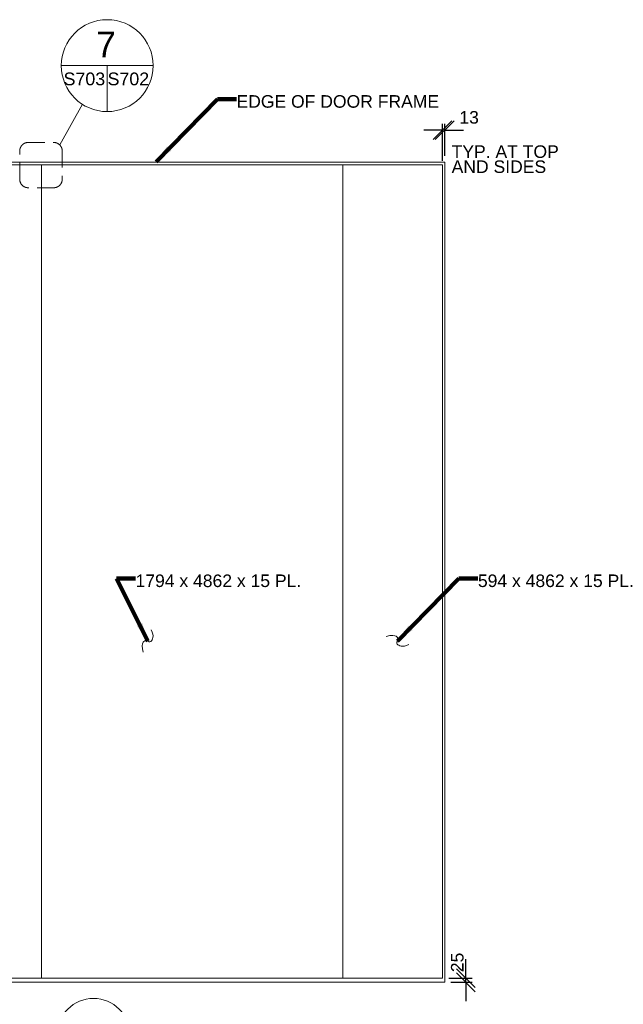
# Model space of a CAD drawing. Header units: inches. Extents: x 18339 to 30772, y -5572 to 6677.
# Tile 7 of 7: x 24898 to 28505, y 796 to 6677. Entities that reach past the tile are written whole.
import ezdxf

# ---------------------------------------------------------------- set-up
doc = ezdxf.new("R2010")
doc.units = ezdxf.units.IN
doc.header["$MEASUREMENT"] = 0
doc.linetypes.add('DGN3', pattern=[149.251608, 99.501072, -49.750536])
for name, color, linetype, lineweight in [('G-ANN-TTLB', 7, 'Continuous', 0), ('G-ANNO-DIM', 1, 'Continuous', 0), ('G-ANNO-TEXT', 7, 'Continuous', 0)]:
    doc.layers.add(name, color=color, linetype=linetype, lineweight=lineweight)
doc.layers.add('S-FSTN-MISC', color=7, linetype='Continuous', lineweight=13, true_color=0xe10000)
doc.styles.add('1 25', font='arial.ttf', dxfattribs={"height": 75})
doc.styles.add('TITLE20', font='simplex.shx', dxfattribs={"height": 127000})
doc.dimstyles.new('1 25', dxfattribs={"dimtxt": 75, "dimasz": 112.5, "dimexe": 37.5, "dimexo": 37.5, "dimgap": 37.5, "dimtad": 1, "dimdec": 0, "dimzin": 15, "dimdsep": 46, "dimtxsty": '1 25', "dimblk1": 'OBLIQUE', "dimblk2": 'OBLIQUE', "dimsah": 1, "dimcen": 0, "dimadec": 4, "dimazin": 3, "dimtfac": 1, "dimtdec": 0, "dimtix": 1, "dimtofl": 0, "dimtmove": 0, "dimatfit": 3, "dimfxl": 1, "dimtolj": 1, "dimtzin": 0, "dimarcsym": 0})

# ---------------------------------------------------------------- blocks, each defined once
blk = doc.blocks.new('_Oblique')
at = {"color": 0, "linetype": 'ByBlock', "lineweight": -2}
blk.add_line((-0.5, -0.5), (0.5, 0.5), dxfattribs=at)
blk = doc.blocks.new('AnonymousCell1')
at = {"layer": 'S-FSTN-MISC'}
for p, q in [((-3910, 2525.1), (3910, 2525.1)), ((3910, 2525.1), (3910, -2375.1)), ((-3910, -2375.1), (3910, -2375.1))]:
    blk.add_line(p, q, dxfattribs=at)
blk = doc.blocks.new('*D18')
at = {"layer": 'Defpoints', "color": 0, "transparency": 16777216}
for p in [(27437.5, 6017.8), (27437.5, 5827.2), (27424.5, 5797.2)]:
    blk.add_point(p, dxfattribs=at)
at = {"layer": 'G-ANNO-DIM', "color": 0, "lineweight": -2, "transparency": 16777216}
for p, q in [((27424.5, 6017.8), (27312, 6017.8)), ((27424.5, 5834.7), (27424.5, 6055.3)), ((27437.5, 5864.7), (27437.5, 6055.3)), ((27437.5, 6017.8), (27550, 6017.8))]:
    blk.add_line(p, q, dxfattribs=at)
at = {"layer": 'G-ANNO-DIM', "color": 0, "lineweight": -2, "transparency": 16777216, "xscale": 112.5, "yscale": 112.5, "zscale": 112.5}
blk.add_blockref('_Oblique', (27424.5, 6017.8), dxfattribs=at)
at = {"layer": 'G-ANNO-DIM', "color": 0, "lineweight": -2, "transparency": 16777216, "xscale": 112.5, "yscale": 112.5, "zscale": 112.5, "rotation": 180}
blk.add_blockref('_Oblique', (27437.5, 6017.8), dxfattribs=at)
at = {"layer": 'G-ANNO-DIM', "color": 0, "transparency": 16777216, "insert": (27583.6, 6093.7), "char_height": 75, "attachment_point": 5, "style": '1 25'}
blk.add_mtext('\\A1;13', dxfattribs=at)
blk = doc.blocks.new('AnonymousCell3')
at = {"layer": 'G-ANNO-DIM', "linetype": 'DGN3'}
for p, q in [((-76.8, 152.9), (76.8, 152.9)), ((-126.8, -67.3), (-126.8, 102.9)), ((126.8, 102.9), (126.8, -67.3)), ((76.8, -117.3), (-76.8, -117.3))]:
    blk.add_line(p, q, dxfattribs=at)
at = {"layer": 'G-ANNO-DIM', "linetype": 'DGN3', "extrusion": (0, 0, -1)}
for centre, start, end in [((76.8, 102.9), 0, 90), ((-76.8, 102.9), 90, 180), ((76.8, -67.3), 270, 0), ((-76.8, -67.3), 180, 270)]:
    blk.add_arc(centre, 50, start, end, dxfattribs=at)
blk = doc.blocks.new('*D21')
at = {"layer": 'Defpoints', "color": 0, "transparency": 16777216}
for p in [(27424.5, 952), (27563.5, 952), (27437.5, 927)]:
    blk.add_point(p, dxfattribs=at)
at = {"layer": 'G-ANNO-DIM', "color": 0, "lineweight": -2, "transparency": 16777216}
for p, q in [((27563.5, 952), (27563.5, 1064.5)), ((27462, 952), (27601, 952)), ((27563.5, 927), (27563.5, 952)), ((27475, 927), (27601, 927)), ((27563.5, 927), (27563.5, 814.5))]:
    blk.add_line(p, q, dxfattribs=at)
at = {"layer": 'G-ANNO-DIM', "color": 0, "lineweight": -2, "transparency": 16777216, "xscale": 112.5, "yscale": 112.5, "zscale": 112.5}
for p, rotation in [((27563.5, 952), 270), ((27563.5, 927), 90)]:
    blk.add_blockref('_Oblique', p, dxfattribs=dict(at, rotation=rotation))
at = {"layer": 'G-ANNO-DIM', "color": 0, "transparency": 16777216, "insert": (27513, 1045.7), "char_height": 75, "attachment_point": 5, "rotation": 90, "style": '1 25'}
blk.add_mtext('\\A1;25', dxfattribs=at)

msp = doc.modelspace()

# ---------------------------------------------------------------- linework, layer by layer
at = {"layer": 'G-ANN-TTLB', "color": 7, "linetype": 'Continuous', "lineweight": 0}
msp.add_arc((25338.8, 614, -89.4), 216.5, 0, 180, dxfattribs=at)
at = {"layer": 'G-ANNO-DIM'}
msp.add_line((25137.5, 5929.3), (25272.6, 6172.1), dxfattribs=at)
at = {"layer": 'G-ANNO-TEXT'}
for p, q in [((25146.7, 6402.9, 0), (25695.6, 6402.9, 0)), ((25421.1, 6128.4, 0), (25421.1, 6402.9, 0))]:
    msp.add_line(p, q, dxfattribs=at)
at = {"layer": 'G-ANNO-TEXT', "extrusion": (0, 0, -1), "flags": 128}
for points in [[(-25028.6, 952), (-23228.6, 952), (-23228.6, 5810.2), (-25028.6, 5810.2), (-25028.6, 952)], [(-26828.6, 952), (-25028.6, 952), (-25028.6, 5810.2), (-26828.6, 5810.2), (-26828.6, 952)], [(-27424.5, 952), (-26828.6, 952), (-26828.6, 5810.2), (-27424.5, 5810.2), (-27424.5, 952)]]:
    msp.add_lwpolyline(points, dxfattribs=at)
at = {"layer": 'G-ANNO-TEXT'}
msp.add_circle((25421.1, 6402.9, 0), 274.5, dxfattribs=at)
for points in [[(25636.1, 2898.2, 0), (25619.3, 2963.7, 0), (25667.6, 2974.8, 0), (25675.8, 2945.7, 0), (25705.9, 2996.6, 0), (25683.5, 3032.1, 0)], [(27088.5, 2993.3, 0), (27154, 3010.1, 0), (27165.1, 2961.8, 0), (27136.1, 2953.5, 0), (27187, 2923.4, 0), (27222.4, 2945.9, 0)]]:
    msp.add_open_spline(points, degree=3, dxfattribs=at)

# ---------------------------------------------------------------- block references
at = {"color": 7, "linetype": 'DGN3', "lineweight": 0}
msp.add_blockref('AnonymousCell3', (25025.3, 5791), dxfattribs=at)
at = {"color": 7, "linetype": 'Continuous', "lineweight": 0}
msp.add_blockref('AnonymousCell1', (23527.5, 3302.1), dxfattribs=at)

# ---------------------------------------------------------------- texts
at = {"layer": 'G-ANNO-TEXT', "color": 7, "linetype": 'Continuous', "lineweight": 0, "style": 'TITLE20'}
for s, insert, char_height, attachment_point in [('{\\fArial|b0|i0|c0|p34;7}', (25413.9, 6529.7, 0), 152.385, 5), ('{\\fArial|b0|i0|c0|p34;S703}', (25284.5, 6284.5, 0), 76.192, 8), ('{\\fArial|b0|i0|c0|p34;S702}', (25547.4, 6284.5, 0), 76.192, 8)]:
    msp.add_mtext(s, dxfattribs=dict(at, insert=insert, char_height=char_height, attachment_point=attachment_point))
at = {"layer": 'G-ANNO-TEXT', "color": 7, "linetype": 'Continuous', "lineweight": 0, "char_height": 75, "attachment_point": 1, "line_spacing_factor": 0.72, "style": '1 25'}
for s, insert in [('EDGE OF DOOR FRAME', (26193.5, 6226.6, 0)), ('TYP. AT TOP\\PAND SIDES', (27479.1, 5926.8, 0)), ('1794 x 4862 x 15 PL. ', (25590.3, 3363.2, 0)), ('594 x 4862 x 15 PL. ', (27636, 3363.2, 0))]:
    msp.add_mtext(s, dxfattribs=dict(at, insert=insert))

# ---------------------------------------------------------------- dimensions: what is measured, and where the dimension line sits
at = {"layer": 'G-ANNO-DIM'}
dim = msp.add_linear_dim(base=(27437.5, 6017.8), p1=(27424.5, 5797.2), p2=(27437.5, 5827.2), dimstyle='1 25', override={"dimtmove": 1, "dimfrac": 2}, dxfattribs=at)
dim.commit()
dim.dimension.update_dxf_attribs({"geometry": '*D18', "text_midpoint": (27583.6, 6017.8), "dimtype": 160})
dim = msp.add_linear_dim(base=(27563.5, 952), p1=(27437.5, 927), p2=(27424.5, 952), angle=90, dimstyle='1 25', override={"dimtofl": 1, "dimtmove": 2, "dimfrac": 2}, dxfattribs=at)
dim.commit()
dim.dimension.update_dxf_attribs({"geometry": '*D21', "text_midpoint": (27513, 1045.7), "dimtype": 160, "text_rotation": 270})

# ---------------------------------------------------------------- leaders
at = {"layer": 'G-ANNO-TEXT'}
for points in [[(25712.8, 5828.3, 0), (26080.1, 6201.7, 0), (26193.5, 6201.7, 0)], [(25664.5, 2964.9, 0), (25476.8, 3338.3, 0), (25590.2, 3338.3, 0)], [(27155.3, 2964.9, 0), (27522.6, 3338.3, 0), (27635.9, 3338.3, 0)]]:
    msp.add_leader(points, dimstyle='1 25', override={"dimscale": 1, "dimtxt": 75, "dimasz": 112.5, "dimgap": 37.5, "dimtad": 1, "dimclrd": 0, "dimlwd": 65534}, dxfattribs=at)

doc.saveas('drawing.dxf')
